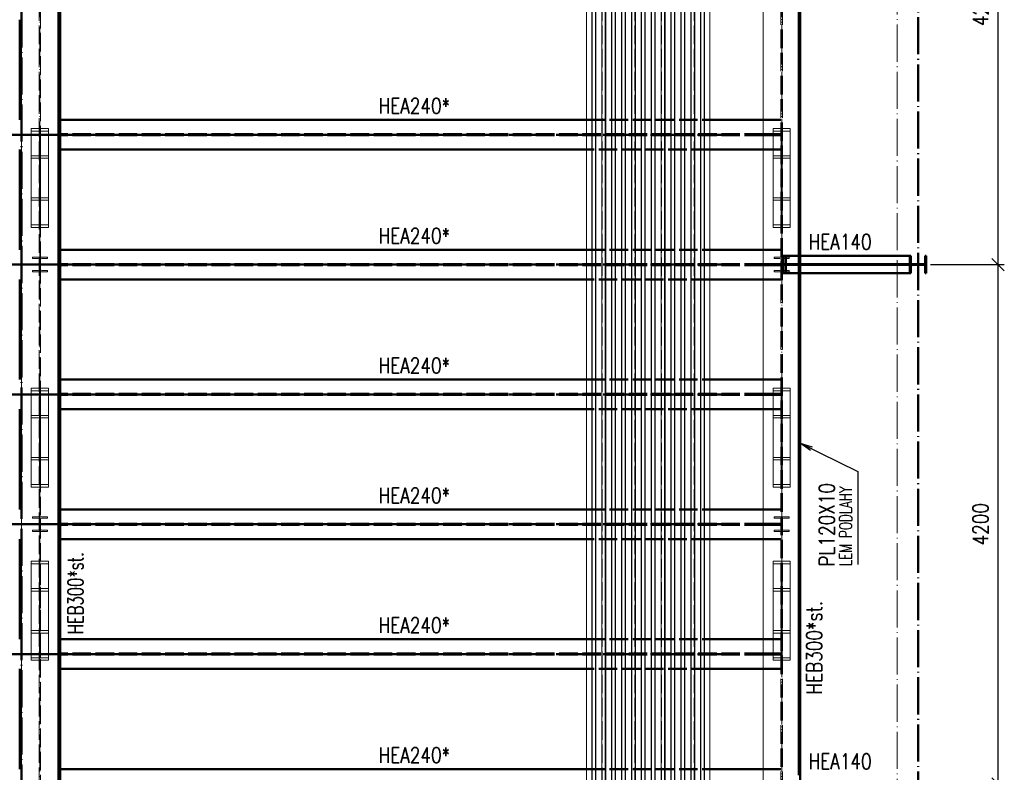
# Paper-space layout 'Layout1' of a CAD drawing. Extents: x -2 to 1243, y -36 to 596.
# Tile 46 of 84: x 598 to 757, y 236 to 358. Entities that reach past the tile are written whole.
import ezdxf

# ---------------------------------------------------------------- set-up
doc = ezdxf.new("R2010")
doc.units = 0
for name, pattern in [('ACAD_ISO02W100', [15, 12, -3]), ('ACAD_ISO04W100', [30.5, 24, -3, 0.5, -3]), ('HP_01_CER_B', [8, 5, -1, 1, -1])]:
    doc.linetypes.add(name, pattern=pattern)
doc.layers.get('0').update_dxf_attribs({"linetype": 'CONTINUOUS'})
doc.layers.get('DEFPOINTS').update_dxf_attribs({"color": 132, "linetype": 'CONTINUOUS'})
for name, color, linetype, lineweight in [('SS_1.ET-HALA_TaO-KCE_VELINU-PRUVLAK', 9, 'CONTINUOUS', 13), ('SS_1.ET-HALA_TaO-RASTR', 7, 'HP_01_CER_B', 13), ('SS_2.ET-HALA_TaO-KCE_VELINU-PODLAH.NOSNIK', 212, 'CONTINUOUS', 50), ('SS_2.ET-HALA_TaO-KCE_VELINU-PODLAHA_LEM', 140, 'CONTINUOUS', 50), ('SS_2.ET-HALA_TaO-KCE_VELINU-PODLAHA_TRAPEZ.PLECH', 153, 'CONTINUOUS', 18), ('SS_2.ET-HALA_TaO-KCE_VELINU-ZESILENI', 160, 'CONTINUOUS', 50), ('SS_2.ET-HALA_TaO-LAVKA_+8.000m', 134, 'CONTINUOUS', 50), ('SS_KOTY', 3, 'CONTINUOUS', 25), ('SS_POPIS_PROFILU', 13, 'CONTINUOUS', 25), ('SS_POPIS_PROFILU_S355', 2, 'CONTINUOUS', 35), ('SS_SRAFY', 8, 'CONTINUOUS', 18)]:
    doc.layers.add(name, color=color, linetype=linetype, lineweight=lineweight)
doc.styles.add('ROMANS', font='romans.shx', dxfattribs={"width": 0.8})
doc.styles.add('romans.shx', font='romans.shx', dxfattribs={"height": 5})
doc.dimstyles.new('A-1_(2.5)_50AS', dxfattribs={"dimtxt": 2.5, "dimasz": 2, "dimexe": 1, "dimexo": 2, "dimgap": 0, "dimtad": 0, "dimdec": 1, "dimlfac": 50, "dimrnd": 1, "dimtxsty": 'ROMANS', "dimblk1": 'OBLIQUE', "dimblk2": 'OBLIQUE', "dimsah": 1, "dimcen": 2, "dimclrd": 256, "dimclre": 256, "dimclrt": 256, "dimadec": 1, "dimazin": 2, "dimtfac": 0.714286, "dimtdec": 1, "dimtmove": 0, "dimatfit": 3, "dimldrblk": 'OPEN', "dimfxl": 1, "dimtvp": 1.142857, "dimtfill": 1, "dimtolj": 1, "dimlwd": -1, "dimlwe": -1, "dimarcsym": 0})

# ---------------------------------------------------------------- blocks, each defined once
blk = doc.blocks.new('_Oblique')
at = {"color": 0, "linetype": 'ByBlock', "lineweight": -2}
blk.add_line((-0.5, -0.5), (0.5, 0.5), dxfattribs=at)
blk = doc.blocks.new('*D87')
at = {"layer": 'DEFPOINTS', "color": 0, "transparency": 16777216}
for p in [(743.17, 318.52, -6549.36), (756.12, 318.52), (743.17, 234.52, -6549.36)]:
    blk.add_point(p, dxfattribs=at)
at = {"layer": 'SS_KOTY', "transparency": 16777216}
for p, q in [((745.17, 318.52), (757.12, 318.52)), ((756.12, 234.52), (756.12, 318.52)), ((745.17, 234.52), (757.12, 234.52))]:
    blk.add_line(p, q, dxfattribs=at)
at = {"layer": 'SS_KOTY', "transparency": 16777216, "xscale": 2, "yscale": 2, "zscale": 2}
for p, rotation in [((756.12, 318.52), 90), ((756.12, 234.52), 270)]:
    blk.add_blockref('_Oblique', p, dxfattribs=dict(at, rotation=rotation))
at = {"layer": 'SS_KOTY', "transparency": 16777216, "insert": (753.27, 276.52), "char_height": 2.5, "attachment_point": 5, "rotation": 90, "style": 'ROMANS', "bg_fill": 3, "box_fill_scale": 1.1, "bg_fill_color": 256, "bg_fill_true_color": 13158600, "bg_fill_transparency": 0}
blk.add_mtext('\\A1;4200', dxfattribs=at)
blk = doc.blocks.new('_OPEN')
at = {"color": 0, "linetype": 'ByBlock'}
for p, q in [((-1, 0.167), (0, 0)), ((0, 0), (-1, -0.167)), ((0, 0), (-1, 0))]:
    blk.add_line(p, q, dxfattribs=at)
blk = doc.blocks.new('*D88')
at = {"layer": 'DEFPOINTS', "color": 0, "transparency": 16777216}
for p in [(743.17, 402.52, -6549.36), (756.12, 402.52), (743.17, 318.52, -6549.36)]:
    blk.add_point(p, dxfattribs=at)
at = {"layer": 'SS_KOTY', "transparency": 16777216}
for p, q in [((745.17, 402.52), (757.12, 402.52)), ((756.12, 318.52), (756.12, 402.52)), ((745.17, 318.52), (757.12, 318.52))]:
    blk.add_line(p, q, dxfattribs=at)
at = {"layer": 'SS_KOTY', "transparency": 16777216, "xscale": 2, "yscale": 2, "zscale": 2}
for p, rotation in [((756.12, 402.52), 90), ((756.12, 318.52), 270)]:
    blk.add_blockref('_Oblique', p, dxfattribs=dict(at, rotation=rotation))
at = {"layer": 'SS_KOTY', "transparency": 16777216, "insert": (753.27, 360.52), "char_height": 2.5, "attachment_point": 5, "rotation": 90, "style": 'ROMANS', "bg_fill": 3, "box_fill_scale": 1.1, "bg_fill_color": 256, "bg_fill_true_color": 13158600, "bg_fill_transparency": 0}
blk.add_mtext('\\A1;4200', dxfattribs=at)

psp = doc.layouts.get("Layout1")

# ---------------------------------------------------------------- linework, layer by layer
at = {"layer": 'SS_1.ET-HALA_TaO-KCE_VELINU-PRUVLAK', "color": 9, "linetype": 'ACAD_ISO04W100', "ltscale": 0.25}
for p, q in [((601.1043, 486.5242), (601.1043, 67.7242)), ((721.1043, 486.5242), (721.1043, 71.7242)), ((601.1043, 318.5242), (601.1043, 338.1242)), ((721.1043, 318.5242), (721.1043, 338.1242)), ((601.1043, 276.5242), (601.1043, 296.1242)), ((721.1043, 276.5242), (721.1043, 296.1242)), ((601.1043, 276.5242), (601.1043, 256.9242)), ((721.1043, 276.5242), (721.1043, 256.9242))]:
    psp.add_line(p, q, dxfattribs=at)
at = {"layer": 'SS_1.ET-HALA_TaO-KCE_VELINU-PRUVLAK', "color": 5, "linetype": 'Continuous', "ltscale": 0.25}
for p, q in [((598.1043, 102.9242), (598.1043, 480.9242)), ((718.1043, 102.9242), (718.1043, 476.5242)), ((602.5043, 340.5329), (599.7043, 340.5329)), ((599.7043, 340.5329), (599.7043, 340.12)), ((601.0343, 340.12), (599.7043, 340.12)), ((599.7043, 340.12), (599.7043, 336.1285)), ((601.0343, 340.12), (601.0343, 336.1285)), ((602.5043, 340.12), (601.1743, 340.12)), ((601.1743, 340.12), (601.1743, 336.1285)), ((602.5043, 340.12), (602.5043, 340.5329)), ((602.5043, 336.1285), (602.5043, 340.12)), ((722.5043, 340.5329), (719.7043, 340.5329)), ((719.7043, 340.5329), (719.7043, 340.12)), ((721.0343, 340.12), (719.7043, 340.12)), ((719.7043, 340.12), (719.7043, 336.1285)), ((721.0343, 336.1285), (721.0343, 340.12)), ((722.5043, 340.12), (721.1743, 340.12)), ((721.1743, 336.1285), (721.1743, 340.12)), ((722.5043, 340.12), (722.5043, 340.5329)), ((722.5043, 336.1285), (722.5043, 340.12)), ((601.0343, 336.1285), (599.7043, 336.1285)), ((599.7043, 336.1285), (599.7043, 335.7156)), ((602.5043, 336.1285), (601.1743, 336.1285)), ((602.5043, 335.7156), (602.5043, 336.1285)), ((721.0343, 336.1285), (719.7043, 336.1285)), ((719.7043, 336.1285), (719.7043, 335.7156)), ((722.5043, 336.1285), (721.1743, 336.1285)), ((722.5043, 335.7156), (722.5043, 336.1285)), ((602.5043, 335.7156), (599.7043, 335.7156)), ((599.7043, 335.7156), (599.7043, 324.5156)), ((602.5043, 324.5156), (602.5043, 335.7156)), ((722.5043, 335.7156), (719.7043, 335.7156)), ((719.7043, 335.7156), (719.7043, 324.5156)), ((722.5043, 324.5156), (722.5043, 335.7156)), ((599.7043, 324.5156), (602.5043, 324.5156)), ((719.7043, 324.5156), (722.5043, 324.5156)), ((602.3043, 319.7242), (599.9043, 319.7242)), ((599.9043, 319.7242), (599.9043, 319.5042)), ((599.9043, 319.5042), (600.7993, 319.5042)), ((601.0393, 319.2642), (601.0393, 317.7842)), ((601.1693, 317.7842), (601.1693, 319.2642)), ((601.4093, 319.5042), (602.3043, 319.5042)), ((602.3043, 319.5042), (602.3043, 319.7242)), ((722.3043, 319.7242), (719.9043, 319.7242)), ((719.9043, 319.7242), (719.9043, 319.5042)), ((719.9043, 319.5042), (720.7993, 319.5042)), ((721.0393, 319.2642), (721.0393, 317.7842)), ((721.1693, 317.7842), (721.1693, 319.2642)), ((721.4093, 319.5042), (722.3043, 319.5042)), ((722.3043, 319.7242), (722.3043, 319.5042)), ((600.7993, 317.5442), (599.9043, 317.5442)), ((599.9043, 317.5442), (599.9043, 317.3242)), ((599.9043, 317.3242), (602.3043, 317.3242)), ((602.3043, 317.5442), (601.4093, 317.5442)), ((602.3043, 317.3242), (602.3043, 317.5442)), ((720.7993, 317.5442), (719.9043, 317.5442)), ((719.9043, 317.5442), (719.9043, 317.3242)), ((719.9043, 317.3242), (722.3043, 317.3242)), ((722.3043, 317.5442), (721.4093, 317.5442)), ((722.3043, 317.5442), (722.3043, 317.3242)), ((602.5043, 298.5329), (599.7043, 298.5329)), ((599.7043, 298.5329), (599.7043, 298.12)), ((601.0343, 298.12), (599.7043, 298.12)), ((599.7043, 298.12), (599.7043, 294.1285)), ((601.0343, 298.12), (601.0343, 294.1285)), ((602.5043, 298.12), (601.1743, 298.12)), ((601.1743, 298.12), (601.1743, 294.1285)), ((602.5043, 298.12), (602.5043, 298.5329)), ((602.5043, 294.1285), (602.5043, 298.12)), ((722.5043, 298.5329), (719.7043, 298.5329)), ((719.7043, 298.5329), (719.7043, 298.12)), ((721.0343, 298.12), (719.7043, 298.12)), ((719.7043, 298.12), (719.7043, 294.1285)), ((721.0343, 294.1285), (721.0343, 298.12)), ((722.5043, 298.12), (721.1743, 298.12)), ((721.1743, 294.1285), (721.1743, 298.12)), ((722.5043, 298.12), (722.5043, 298.5329)), ((722.5043, 294.1285), (722.5043, 298.12)), ((601.0343, 294.1285), (599.7043, 294.1285)), ((599.7043, 294.1285), (599.7043, 293.7156)), ((602.5043, 293.7156), (599.7043, 293.7156)), ((599.7043, 293.7156), (599.7043, 282.5156)), ((602.5043, 294.1285), (601.1743, 294.1285)), ((602.5043, 293.7156), (602.5043, 294.1285)), ((602.5043, 282.5156), (602.5043, 293.7156)), ((721.0343, 294.1285), (719.7043, 294.1285)), ((719.7043, 294.1285), (719.7043, 293.7156)), ((722.5043, 293.7156), (719.7043, 293.7156)), ((719.7043, 293.7156), (719.7043, 282.5156)), ((722.5043, 294.1285), (721.1743, 294.1285)), ((722.5043, 293.7156), (722.5043, 294.1285)), ((722.5043, 282.5156), (722.5043, 293.7156)), ((599.7043, 282.5156), (602.5043, 282.5156)), ((719.7043, 282.5156), (722.5043, 282.5156)), ((602.3043, 277.7242), (599.9043, 277.7242)), ((599.9043, 277.7242), (599.9043, 277.5042)), ((599.9043, 277.5042), (600.7993, 277.5042)), ((601.0393, 277.2642), (601.0393, 275.7842)), ((601.1693, 275.7842), (601.1693, 277.2642)), ((601.4093, 277.5042), (602.3043, 277.5042)), ((602.3043, 277.5042), (602.3043, 277.7242)), ((722.3043, 277.7242), (719.9043, 277.7242)), ((719.9043, 277.7242), (719.9043, 277.5042)), ((719.9043, 277.5042), (720.7993, 277.5042)), ((721.0393, 277.2642), (721.0393, 275.7842)), ((721.1693, 275.7842), (721.1693, 277.2642)), ((721.4093, 277.5042), (722.3043, 277.5042)), ((722.3043, 277.7242), (722.3043, 277.5042)), ((600.7993, 275.5442), (599.9043, 275.5442)), ((599.9043, 275.5442), (599.9043, 275.3242)), ((599.9043, 275.3242), (602.3043, 275.3242)), ((602.3043, 275.5442), (601.4093, 275.5442)), ((602.3043, 275.3242), (602.3043, 275.5442)), ((720.7993, 275.5442), (719.9043, 275.5442)), ((719.9043, 275.5442), (719.9043, 275.3242)), ((719.9043, 275.3242), (722.3043, 275.3242)), ((722.3043, 275.5442), (721.4093, 275.5442)), ((722.3043, 275.5442), (722.3043, 275.3242)), ((602.5043, 270.5329), (599.7043, 270.5329)), ((599.7043, 270.5329), (599.7043, 259.3329)), ((602.5043, 259.3329), (602.5043, 270.5329)), ((722.5043, 270.5329), (719.7043, 270.5329)), ((719.7043, 270.5329), (719.7043, 259.3329)), ((722.5043, 259.3329), (722.5043, 270.5329)), ((599.7043, 259.3329), (602.5043, 259.3329)), ((599.7043, 259.3329), (599.7043, 258.92)), ((599.7043, 258.92), (601.0343, 258.92)), ((599.7043, 258.92), (599.7043, 254.9285)), ((601.0343, 258.92), (601.0343, 254.9285)), ((601.1743, 258.92), (602.5043, 258.92)), ((601.1743, 258.92), (601.1743, 254.9285)), ((602.5043, 258.92), (602.5043, 259.3329)), ((602.5043, 254.9285), (602.5043, 258.92)), ((719.7043, 259.3329), (722.5043, 259.3329)), ((719.7043, 259.3329), (719.7043, 258.92)), ((719.7043, 258.92), (721.0343, 258.92)), ((719.7043, 258.92), (719.7043, 254.9285)), ((721.0343, 254.9285), (721.0343, 258.92)), ((721.1743, 258.92), (722.5043, 258.92)), ((721.1743, 254.9285), (721.1743, 258.92)), ((722.5043, 258.92), (722.5043, 259.3329)), ((722.5043, 254.9285), (722.5043, 258.92)), ((599.7043, 254.9285), (601.0343, 254.9285)), ((599.7043, 254.9285), (599.7043, 254.5156)), ((601.1743, 254.9285), (602.5043, 254.9285)), ((602.5043, 254.5156), (602.5043, 254.9285)), ((719.7043, 254.9285), (721.0343, 254.9285)), ((719.7043, 254.9285), (719.7043, 254.5156)), ((721.1743, 254.9285), (722.5043, 254.9285)), ((722.5043, 254.5156), (722.5043, 254.9285)), ((599.7043, 254.5156), (602.5043, 254.5156)), ((719.7043, 254.5156), (722.5043, 254.5156))]:
    psp.add_line(p, q, dxfattribs=at)
at = {"layer": 'SS_1.ET-HALA_TaO-KCE_VELINU-PRUVLAK', "color": 9, "linetype": 'ACAD_ISO02W100', "ltscale": 0.25}
for p, q in [((600.9943, 480.9242), (600.9943, 71.7243)), ((601.2143, 71.7243), (601.2143, 480.9242)), ((720.9943, 476.5242), (720.9943, 79.7243)), ((721.2143, 476.5242), (721.2143, 79.7243)), ((601.0343, 336.1285), (601.0343, 324.9285)), ((601.1743, 336.1285), (601.1743, 324.9285)), ((721.0343, 324.9285), (721.0343, 336.1285)), ((721.1743, 324.9285), (721.1743, 336.1285)), ((599.7043, 329.3329), (602.5043, 329.3329)), ((599.7043, 328.92), (601.0343, 328.92)), ((601.1743, 328.92), (602.5043, 328.92)), ((719.7043, 329.3329), (722.5043, 329.3329)), ((719.7043, 328.92), (721.0343, 328.92)), ((721.1743, 328.92), (722.5043, 328.92)), ((599.7043, 324.9285), (601.0343, 324.9285)), ((601.1743, 324.9285), (602.5043, 324.9285)), ((719.7043, 324.9285), (721.0343, 324.9285)), ((721.1743, 324.9285), (722.5043, 324.9285)), ((601.0343, 294.1285), (601.0343, 282.9285)), ((601.1743, 294.1285), (601.1743, 282.9285)), ((721.0343, 282.9285), (721.0343, 294.1285)), ((721.1743, 282.9285), (721.1743, 294.1285)), ((599.7043, 287.3329), (602.5043, 287.3329)), ((599.7043, 286.92), (601.0343, 286.92)), ((601.1743, 286.92), (602.5043, 286.92)), ((719.7043, 287.3329), (722.5043, 287.3329)), ((719.7043, 286.92), (721.0343, 286.92)), ((721.1743, 286.92), (722.5043, 286.92)), ((599.7043, 282.9285), (601.0343, 282.9285)), ((601.1743, 282.9285), (602.5043, 282.9285)), ((719.7043, 282.9285), (721.0343, 282.9285)), ((721.1743, 282.9285), (722.5043, 282.9285)), ((601.0343, 270.12), (599.7043, 270.12)), ((601.0343, 270.12), (601.0343, 258.92)), ((602.5043, 270.12), (601.1743, 270.12)), ((601.1743, 270.12), (601.1743, 258.92)), ((721.0343, 270.12), (719.7043, 270.12)), ((721.0343, 258.92), (721.0343, 270.12)), ((722.5043, 270.12), (721.1743, 270.12)), ((721.1743, 258.92), (721.1743, 270.12)), ((601.0343, 266.1285), (599.7043, 266.1285)), ((602.5043, 266.1285), (601.1743, 266.1285)), ((721.0343, 266.1285), (719.7043, 266.1285)), ((722.5043, 266.1285), (721.1743, 266.1285)), ((602.5043, 265.7156), (599.7043, 265.7156)), ((722.5043, 265.7156), (719.7043, 265.7156))]:
    psp.add_line(p, q, dxfattribs=at)
at = {"layer": 'SS_1.ET-HALA_TaO-KCE_VELINU-PRUVLAK', "color": 5, "linetype": 'Continuous', "ltscale": 0.25, "extrusion": (-1.25575e-13, -3.03165e-13, -1)}
psp.add_arc((-600.7993, 319.2642), 0.24, 90, 180, dxfattribs=at)
at = {"layer": 'SS_1.ET-HALA_TaO-KCE_VELINU-PRUVLAK', "color": 5, "linetype": 'Continuous', "ltscale": 0.25, "extrusion": (3.03165e-13, -1.25575e-13, -1)}
psp.add_arc((-601.4093, 319.2642), 0.24, 0, 90, dxfattribs=at)
at = {"layer": 'SS_1.ET-HALA_TaO-KCE_VELINU-PRUVLAK', "color": 5, "linetype": 'Continuous', "ltscale": 0.25, "extrusion": (-9.41813e-14, -2.27374e-13, -1)}
for centre in [(-720.7993, 319.2642), (-600.7993, 277.2642), (-720.7993, 277.2642)]:
    psp.add_arc(centre, 0.24, 90, 180, dxfattribs=at)
at = {"layer": 'SS_1.ET-HALA_TaO-KCE_VELINU-PRUVLAK', "color": 5, "linetype": 'Continuous', "ltscale": 0.25, "extrusion": (2.27374e-13, -9.41813e-14, -1)}
for centre in [(-721.4093, 319.2642), (-601.4093, 277.2642), (-721.4093, 277.2642)]:
    psp.add_arc(centre, 0.24, 0, 90, dxfattribs=at)
at = {"layer": 'SS_1.ET-HALA_TaO-KCE_VELINU-PRUVLAK', "color": 5, "linetype": 'Continuous', "ltscale": 0.25, "extrusion": (-9.41813e-14, 2.27374e-13, -1)}
for centre in [(-600.7993, 317.7842), (-600.7993, 275.7842), (-720.7993, 275.7842)]:
    psp.add_arc(centre, 0.24, 180, 270, dxfattribs=at)
at = {"layer": 'SS_1.ET-HALA_TaO-KCE_VELINU-PRUVLAK', "color": 5, "linetype": 'Continuous', "ltscale": 0.25, "extrusion": (2.27374e-13, 9.41813e-14, -1)}
for centre in [(-601.4093, 317.7842), (-601.4093, 275.7842), (-721.4093, 275.7842)]:
    psp.add_arc(centre, 0.24, 270, 0, dxfattribs=at)
at = {"layer": 'SS_1.ET-HALA_TaO-KCE_VELINU-PRUVLAK', "color": 5, "linetype": 'Continuous', "ltscale": 0.25, "extrusion": (-1.25575e-13, 3.03165e-13, -1)}
psp.add_arc((-720.7993, 317.7842), 0.24, 180, 270, dxfattribs=at)
at = {"layer": 'SS_1.ET-HALA_TaO-KCE_VELINU-PRUVLAK', "color": 5, "linetype": 'Continuous', "ltscale": 0.25, "extrusion": (3.03165e-13, 1.25575e-13, -1)}
psp.add_arc((-721.4093, 317.7842), 0.24, 270, 0, dxfattribs=at)
at = {"layer": 'SS_1.ET-HALA_TaO-RASTR', "linetype": 'ACAD_ISO04W100', "ltscale": 0.25}
for p, q in [((721.1043, 53.9575), (721.1043, 515.0316)), ((739.8043, 53.9575), (739.8043, 515.0316))]:
    psp.add_line(p, q, dxfattribs=at)
at = {"layer": 'SS_2.ET-HALA_TaO-KCE_VELINU-PODLAH.NOSNIK', "color": 1, "linetype": 'Continuous', "ltscale": 0.25}
for p, q in [((604.3843, 341.9242), (689.5043, 341.9242)), ((709.5043, 341.9242), (718.1043, 341.9242)), ((689.5043, 337.1242), (604.3843, 337.1242)), ((718.1043, 337.1242), (709.5043, 337.1242)), ((604.3843, 320.9242), (689.5043, 320.9242)), ((709.5043, 320.9242), (718.1043, 320.9242)), ((689.5043, 316.1242), (604.3843, 316.1242)), ((718.1043, 316.1242), (709.5043, 316.1242)), ((604.3843, 299.9242), (689.5043, 299.9242)), ((709.5043, 299.9242), (718.1043, 299.9242)), ((689.5043, 295.1242), (604.3843, 295.1242)), ((718.1043, 295.1242), (709.5043, 295.1242)), ((604.3843, 278.9242), (689.5043, 278.9242)), ((709.5043, 278.9242), (718.1043, 278.9242)), ((689.5043, 274.1242), (604.3843, 274.1242)), ((718.1043, 274.1242), (709.5043, 274.1242)), ((604.3843, 257.9242), (689.5043, 257.9242)), ((709.5043, 257.9242), (718.1043, 257.9242)), ((689.5043, 253.1242), (604.3843, 253.1242)), ((718.1043, 253.1242), (709.5043, 253.1242)), ((604.3843, 236.9242), (689.5043, 236.9242)), ((709.5043, 236.9242), (718.1043, 236.9242))]:
    psp.add_line(p, q, dxfattribs=at)
at = {"layer": 'SS_2.ET-HALA_TaO-KCE_VELINU-PODLAH.NOSNIK', "color": 3, "linetype": 'ACAD_ISO02W100', "ltscale": 0.25}
for p, q in [((689.5043, 341.9242), (709.5043, 341.9242)), ((718.1043, 341.9242), (720.9943, 341.9242)), ((718.1043, 339.5992), (604.3843, 339.5992)), ((718.1043, 339.4492), (604.3843, 339.4492)), ((718.1629, 339.5992), (718.1043, 339.5992)), ((718.1629, 339.4492), (718.1043, 339.4492)), ((718.3043, 339.5992), (718.1629, 339.5992)), ((718.3043, 339.4492), (718.1629, 339.4492)), ((720.9943, 339.5992), (718.3043, 339.5992)), ((718.3043, 339.4492), (718.3043, 339.5992)), ((720.9943, 339.4492), (718.3043, 339.4492)), ((709.5043, 337.1242), (689.5043, 337.1242)), ((720.9943, 337.1242), (718.1043, 337.1242)), ((689.5043, 320.9242), (709.5043, 320.9242)), ((718.1043, 320.9242), (720.9943, 320.9242)), ((718.1043, 318.5992), (604.3843, 318.5992)), ((718.1629, 318.5992), (718.1043, 318.5992)), ((718.3043, 318.5992), (718.1629, 318.5992)), ((720.9943, 318.5992), (718.3043, 318.5992)), ((718.3043, 318.4492), (718.3043, 318.5992)), ((718.1043, 318.4492), (604.3843, 318.4492)), ((718.1629, 318.4492), (718.1043, 318.4492)), ((718.3043, 318.4492), (718.1629, 318.4492)), ((720.9943, 318.4492), (718.3043, 318.4492)), ((709.5043, 316.1242), (689.5043, 316.1242)), ((720.9943, 316.1242), (718.1043, 316.1242)), ((689.5043, 299.9242), (709.5043, 299.9242)), ((718.1043, 299.9242), (720.9943, 299.9242)), ((718.1043, 297.5992), (604.3843, 297.5992)), ((718.1043, 297.4492), (604.3843, 297.4492)), ((718.1629, 297.5992), (718.1043, 297.5992)), ((718.1629, 297.4492), (718.1043, 297.4492)), ((718.3043, 297.5992), (718.1629, 297.5992)), ((718.3043, 297.4492), (718.1629, 297.4492)), ((720.9943, 297.5992), (718.3043, 297.5992)), ((718.3043, 297.4492), (718.3043, 297.5992)), ((720.9943, 297.4492), (718.3043, 297.4492)), ((709.5043, 295.1242), (689.5043, 295.1242)), ((720.9943, 295.1242), (718.1043, 295.1242)), ((689.5043, 278.9242), (709.5043, 278.9242)), ((718.1043, 278.9242), (720.9943, 278.9242)), ((718.1043, 276.5992), (604.3843, 276.5992)), ((718.1043, 276.4492), (604.3843, 276.4492)), ((718.1629, 276.5992), (718.1043, 276.5992)), ((718.1629, 276.4492), (718.1043, 276.4492)), ((718.3043, 276.5992), (718.1629, 276.5992)), ((718.3043, 276.4492), (718.1629, 276.4492)), ((720.9943, 276.5992), (718.3043, 276.5992)), ((718.3043, 276.4492), (718.3043, 276.5992)), ((720.9943, 276.4492), (718.3043, 276.4492)), ((709.5043, 274.1242), (689.5043, 274.1242)), ((720.9943, 274.1242), (718.1043, 274.1242)), ((689.5043, 257.9242), (709.5043, 257.9242)), ((718.1043, 257.9242), (720.9943, 257.9242)), ((718.1043, 255.5992), (604.3843, 255.5992)), ((718.1043, 255.4492), (604.3843, 255.4492)), ((718.1629, 255.5992), (718.1043, 255.5992)), ((718.1629, 255.4492), (718.1043, 255.4492)), ((718.3043, 255.5992), (718.1629, 255.5992)), ((718.3043, 255.4492), (718.1629, 255.4492)), ((720.9943, 255.5992), (718.3043, 255.5992)), ((718.3043, 255.4492), (718.3043, 255.5992)), ((720.9943, 255.4492), (718.3043, 255.4492)), ((709.5043, 253.1242), (689.5043, 253.1242)), ((720.9943, 253.1242), (718.1043, 253.1242)), ((689.5043, 236.9242), (709.5043, 236.9242)), ((718.1043, 236.9242), (720.9943, 236.9242))]:
    psp.add_line(p, q, dxfattribs=at)
at = {"layer": 'SS_2.ET-HALA_TaO-KCE_VELINU-PODLAH.NOSNIK', "color": 7, "linetype": 'ACAD_ISO04W100', "ltscale": 0.25}
for p, q in [((601.1043, 339.5242), (481.1043, 339.5242)), ((721.1043, 339.5242), (601.1043, 339.5242)), ((601.1043, 318.5242), (481.1043, 318.5242)), ((721.1043, 318.5242), (601.1043, 318.5242)), ((601.1043, 297.5242), (481.1043, 297.5242)), ((721.1043, 297.5242), (601.1043, 297.5242)), ((601.1043, 276.5242), (481.1043, 276.5242)), ((721.1043, 276.5242), (601.1043, 276.5242)), ((601.1043, 255.5242), (481.1043, 255.5242)), ((721.1043, 255.5242), (601.1043, 255.5242))]:
    psp.add_line(p, q, dxfattribs=at)
at = {"layer": 'SS_2.ET-HALA_TaO-KCE_VELINU-PODLAHA_LEM', "color": 7, "linetype": 'ACAD_ISO04W100', "ltscale": 0.25}
psp.add_line((724.1043, 476.5242), (724.1043, 102.7242), dxfattribs=at)
at = {"layer": 'SS_2.ET-HALA_TaO-KCE_VELINU-PODLAHA_LEM', "color": 1, "linetype": 'Continuous', "ltscale": 0.25}
for p, q in [((723.9043, 401.1242), (723.9043, 319.9242)), ((724.1043, 401.1242), (724.1043, 319.9242)), ((723.9043, 317.1242), (723.9043, 235.9242)), ((724.1043, 317.1242), (724.1043, 235.9242))]:
    psp.add_line(p, q, dxfattribs=at)
at = {"layer": 'SS_2.ET-HALA_TaO-KCE_VELINU-PODLAHA_LEM', "color": 3, "linetype": 'ACAD_ISO02W100', "ltscale": 0.25}
for p, q in [((723.9043, 319.9242), (723.9043, 317.1242)), ((724.1043, 319.9242), (724.1043, 317.1242))]:
    psp.add_line(p, q, dxfattribs=at)
at = {"layer": 'SS_2.ET-HALA_TaO-KCE_VELINU-PODLAHA_TRAPEZ.PLECH', "color": 5, "linetype": 'Continuous', "ltscale": 0.25}
for p, q in [((689.5043, 484.5242), (689.5043, 102.9243)), ((690.3805, 484.5242), (690.3805, 102.9243)), ((690.4455, 484.5242), (690.4455, 102.9243)), ((690.9803, 484.5242), (690.9803, 102.9243)), ((691.0282, 484.5242), (691.0282, 102.9243)), ((691.9805, 484.5242), (691.9805, 102.9243)), ((692.0283, 484.5242), (692.0283, 102.9243)), ((692.5632, 484.5242), (692.5632, 102.9243)), ((692.6282, 484.5242), (692.6282, 102.9243)), ((693.5805, 484.5242), (693.5805, 102.9243)), ((693.6455, 484.5242), (693.6455, 102.9243)), ((694.1803, 484.5242), (694.1803, 102.9243)), ((694.2282, 484.5242), (694.2282, 102.9243)), ((695.1805, 484.5242), (695.1805, 102.9243)), ((695.2283, 484.5242), (695.2283, 102.9243)), ((695.7632, 484.5242), (695.7632, 102.9243)), ((695.8282, 484.5242), (695.8282, 102.9243)), ((696.7805, 484.5242), (696.7805, 102.9243)), ((696.8455, 484.5242), (696.8455, 102.9243)), ((697.3803, 484.5242), (697.3803, 102.9243)), ((697.4282, 484.5242), (697.4282, 102.9243)), ((698.3805, 484.5242), (698.3805, 102.9243)), ((698.4283, 484.5242), (698.4283, 102.9243)), ((698.9632, 484.5242), (698.9632, 102.9243)), ((699.0282, 484.5242), (699.0282, 102.9243)), ((699.9805, 484.5242), (699.9805, 102.9243)), ((700.0455, 484.5242), (700.0455, 102.9243)), ((700.5803, 484.5242), (700.5803, 102.9243)), ((700.6282, 484.5242), (700.6282, 102.9243)), ((701.5805, 484.5242), (701.5805, 102.9243)), ((701.6283, 484.5242), (701.6283, 102.9243)), ((702.1632, 484.5242), (702.1632, 102.9243)), ((702.2282, 484.5242), (702.2282, 102.9243)), ((703.1805, 484.5242), (703.1805, 102.9243)), ((703.2455, 484.5242), (703.2455, 102.9243)), ((703.7803, 484.5242), (703.7803, 102.9243)), ((703.8282, 484.5242), (703.8282, 102.9243)), ((704.7805, 484.5242), (704.7805, 102.9243)), ((704.8283, 484.5242), (704.8283, 102.9243)), ((705.3632, 484.5242), (705.3632, 102.9243)), ((705.4282, 484.5242), (705.4282, 102.9243)), ((706.3805, 484.5242), (706.3805, 102.9243)), ((706.4455, 484.5242), (706.4455, 102.9243)), ((706.9803, 484.5242), (706.9803, 102.9243)), ((707.0282, 484.5242), (707.0282, 102.9243)), ((707.9805, 484.5242), (707.9805, 102.9243)), ((708.0283, 484.5242), (708.0283, 102.9243)), ((708.5632, 484.5242), (708.5632, 102.9243)), ((708.6282, 102.9243), (708.6282, 484.5242)), ((709.5043, 102.9243), (709.5043, 484.5242))]:
    psp.add_line(p, q, dxfattribs=at)
at = {"layer": 'SS_2.ET-HALA_TaO-KCE_VELINU-PODLAHA_TRAPEZ.PLECH', "color": 5, "linetype": 'ACAD_ISO02W100', "ltscale": 0.25}
for p, q in [((690.4283, 102.9243), (690.4283, 484.5242)), ((690.9632, 102.9243), (690.9632, 484.5242)), ((692.0455, 102.9243), (692.0455, 484.5242)), ((692.5803, 102.9243), (692.5803, 484.5242)), ((693.6283, 102.9243), (693.6283, 484.5242)), ((694.1632, 102.9243), (694.1632, 484.5242)), ((695.2455, 102.9243), (695.2455, 484.5242)), ((695.7803, 102.9243), (695.7803, 484.5242)), ((696.8283, 102.9243), (696.8283, 484.5242)), ((697.3632, 102.9243), (697.3632, 484.5242)), ((698.4455, 102.9243), (698.4455, 484.5242)), ((698.9803, 102.9243), (698.9803, 484.5242)), ((700.0283, 102.9243), (700.0283, 484.5242)), ((700.5632, 102.9243), (700.5632, 484.5242)), ((701.6455, 102.9243), (701.6455, 484.5242)), ((702.1803, 102.9243), (702.1803, 484.5242)), ((703.2283, 102.9243), (703.2283, 484.5242)), ((703.7632, 102.9243), (703.7632, 484.5242)), ((704.8455, 102.9243), (704.8455, 484.5242)), ((705.3803, 102.9243), (705.3803, 484.5242)), ((706.4283, 102.9243), (706.4283, 484.5242)), ((706.9632, 102.9243), (706.9632, 484.5242)), ((708.0455, 102.9243), (708.0455, 484.5242)), ((708.5803, 102.9243), (708.5803, 484.5242))]:
    psp.add_line(p, q, dxfattribs=at)
at = {"layer": 'SS_2.ET-HALA_TaO-KCE_VELINU-ZESILENI', "color": 7, "linetype": 'ACAD_ISO04W100', "ltscale": 0.25}
for p, q in [((598.1043, 71.5242), (598.1043, 480.9242)), ((604.1043, 71.5242), (604.1043, 480.9242))]:
    psp.add_line(p, q, dxfattribs=at)
at = {"layer": 'SS_2.ET-HALA_TaO-KCE_VELINU-ZESILENI', "color": 1, "linetype": 'Continuous', "ltscale": 0.25}
for p, q in [((604.1043, 480.9242), (604.1043, 102.9242)), ((604.3843, 102.9242), (604.3843, 379.1242)), ((597.8243, 358.1242), (597.8243, 341.9242)), ((597.8243, 337.1242), (597.8243, 320.9242)), ((597.8243, 316.1242), (597.8243, 299.9242)), ((597.8243, 295.1242), (597.8243, 278.9242)), ((597.8243, 274.1242), (597.8243, 257.9242)), ((597.8243, 253.1242), (597.8243, 236.9242))]:
    psp.add_line(p, q, dxfattribs=at)
at = {"layer": 'SS_2.ET-HALA_TaO-LAVKA_+8.000m', "color": 3, "linetype": 'ACAD_ISO02W100', "ltscale": 0.25}
for p, q in [((721.2143, 319.9242), (722.3043, 319.9242)), ((721.361, 319.9242), (721.3646, 319.7242)), ((721.3646, 319.4857), (721.361, 318.5792)), ((721.3646, 319.7242), (721.3646, 319.4857)), ((721.7543, 317.1242), (721.7543, 319.9242)), ((721.2143, 317.1242), (722.3043, 317.1242)), ((721.361, 318.4692), (721.3646, 317.5628)), ((721.3646, 317.3242), (721.361, 317.1242)), ((721.3646, 317.5628), (721.3646, 317.3242))]:
    psp.add_line(p, q, dxfattribs=at)
at = {"layer": 'SS_2.ET-HALA_TaO-LAVKA_+8.000m', "color": 1, "linetype": 'Continuous', "ltscale": 0.25}
for p, q in [((722.3043, 319.9242), (741.8443, 319.9242)), ((722.3043, 319.9242), (722.3043, 319.7242)), ((741.8443, 319.9242), (742.0143, 319.9242)), ((741.8443, 319.9242), (741.8443, 318.5792)), ((742.0143, 318.8192), (742.0143, 319.9242)), ((721.1693, 318.5792), (741.8443, 318.5792)), ((741.8443, 318.4692), (721.1693, 318.4692)), ((722.3043, 317.3242), (722.3043, 317.1242)), ((722.3043, 317.1242), (741.8443, 317.1242)), ((741.8443, 318.5792), (741.8443, 318.4692)), ((741.8443, 318.4692), (741.8443, 317.1242)), ((741.8443, 317.1242), (742.0143, 317.1242)), ((742.0143, 317.1242), (742.0143, 318.2292))]:
    psp.add_line(p, q, dxfattribs=at)
at = {"layer": 'SS_2.ET-HALA_TaO-LAVKA_+8.000m', "color": 1, "linetype": 'Continuous', "ltscale": 0.25, "extrusion": (1.51582e-13, 6.27875e-14, -1)}
psp.add_arc((-742.2543, 318.8192), 0.24, 270, 0, dxfattribs=at)
at = {"layer": 'SS_2.ET-HALA_TaO-LAVKA_+8.000m', "color": 1, "linetype": 'Continuous', "ltscale": 0.25, "extrusion": (2.27374e-13, -9.41813e-14, -1)}
psp.add_arc((-742.2543, 318.2292), 0.24, 0, 90, dxfattribs=at)
at = {"layer": 'SS_POPIS_PROFILU', "color": 0, "linetype": 'ByBlock'}
for p, q in [((725.7564, 288.4487), (724.1043, 289.6242)), ((724.1043, 289.6242), (726.0483, 289.048)), ((724.1043, 289.6242), (725.9023, 288.7484))]:
    psp.add_line(p, q, dxfattribs=at)
at = {"layer": 'SS_POPIS_PROFILU', "color": 13}
psp.add_lwpolyline([(724.1043, 289.6242), (733.4485, 285.0725), (733.4485, 270.0248)], dxfattribs=at)

# ---------------------------------------------------------------- texts
at = {"layer": 'SS_POPIS_PROFILU', "color": 13, "style": 'romans.shx', "width": 0.8}
for p in [(725.458, 320.9452), (725.458, 236.9242)]:
    psp.add_text('HEA140', height=2.5, dxfattribs=at).set_placement(p)
at = {"layer": 'SS_POPIS_PROFILU', "color": 13, "style": 'romans.shx'}
for s, height, width, p in [('LEM PODLAHY', 2, 0.7, (732.4485, 269.7608)), ('PL120X10', 2.5, 0.8, (729.6485, 269.6477))]:
    psp.add_text(s, height=height, rotation=90, dxfattribs=dict(at, width=width)).set_placement(p)
at = {"layer": 'SS_POPIS_PROFILU_S355', "color": 2, "style": 'romans.shx', "width": 0.8}
for p in [(655.8886, 342.9342), (655.8886, 321.9342), (655.8886, 300.9342), (655.8886, 279.9342), (655.8886, 258.9342), (655.8886, 237.9342)]:
    psp.add_text('HEA240*', height=2.5, dxfattribs=at).set_placement(p)
at = {"layer": 'SS_POPIS_PROFILU_S355', "color": 9, "style": 'romans.shx'}
for width, p in [(0.7, (608.1187, 258.7293)), (0.8, (727.6253, 248.9596))]:
    psp.add_text('HEB300*st.', height=2.5, rotation=90, dxfattribs=dict(at, width=width)).set_placement(p)

# ---------------------------------------------------------------- dimensions: what is measured, and where the dimension line sits
at = {"layer": 'SS_KOTY'}
dim = psp.add_linear_dim(base=(756.1227, 318.5242), p1=(743.1743, 234.5242, -6549.36), p2=(743.1743, 318.5242, -6549.36), angle=90, dimstyle='A-1_(2.5)_50AS', override={"dimtmove": 1}, dxfattribs=at)
dim.commit()
dim.dimension.update_dxf_attribs({"geometry": '*D87', "text_midpoint": (753.2656, 276.5242)})

# ---------------------------------------------------------------- next in the draw order: dimensions: what is measured, and where the dimension line sits
dim = psp.add_linear_dim(base=(756.1227, 402.5242), p1=(743.1743, 318.5242, -6549.36), p2=(743.1743, 402.5242, -6549.36), angle=90, dimstyle='A-1_(2.5)_50AS', override={"dimtmove": 1}, dxfattribs=at)
dim.commit()
dim.dimension.update_dxf_attribs({"geometry": '*D88', "text_midpoint": (753.2656, 360.5242)})

# ---------------------------------------------------------------- next in the draw order: hatches: boundary and pattern name
at = {"layer": 'SS_SRAFY'}
h = psp.add_hatch(dxfattribs=at)
h.set_pattern_fill('ANSI31', color=5, scale=0.02, style=0)
h.set_pattern_definition([(45, (481.10432, 105.12424), (-0.044901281, 0.044901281), [])])
h.paths.add_polyline_path([(741.8443, 317.1242), (742.0143, 317.1242), (742.0143, 318.2292, -0.41421356), (742.2543, 318.4692), (744.0943, 318.4692, -0.41421356), (744.3343, 318.2292), (744.3343, 317.1242), (744.5043, 317.1242), (744.5043, 319.9242), (744.3343, 319.9242), (744.3343, 318.8192, -0.41421356), (744.0943, 318.5792), (742.2543, 318.5792, -0.41421356), (742.0143, 318.8192), (742.0143, 319.9242), (741.8443, 319.9242)], flags=0)

# ---------------------------------------------------------------- next in the draw order: linework, layer by layer
at = {"layer": 'SS_2.ET-HALA_TaO-LAVKA_+8.000m', "color": 7, "linetype": 'ACAD_ISO04W100', "ltscale": 0.25}
for p, q in [((743.1743, 108.5242, -6549.36), (743.1743, 444.5242, -6549.36)), ((721.1043, 318.5242), (743.1743, 318.5242))]:
    psp.add_line(p, q, dxfattribs=at)
at = {"layer": 'SS_2.ET-HALA_TaO-LAVKA_+8.000m', "color": 1, "linetype": 'Continuous', "ltscale": 0.25}
for p, q in [((744.3343, 319.9242), (744.5043, 319.9242)), ((744.3343, 319.9242), (744.3343, 318.8192)), ((744.5043, 317.1242), (744.5043, 319.9242)), ((742.2543, 318.5792), (744.0943, 318.5792)), ((744.0943, 318.4692), (742.2543, 318.4692)), ((744.3343, 318.2292), (744.3343, 317.1242)), ((744.3343, 317.1242), (744.5043, 317.1242))]:
    psp.add_line(p, q, dxfattribs=at)
at = {"layer": 'SS_2.ET-HALA_TaO-LAVKA_+8.000m', "color": 1, "linetype": 'Continuous', "ltscale": 0.25, "extrusion": (-6.27875e-14, 1.51582e-13, -1)}
psp.add_arc((-744.0943, 318.8192), 0.24, 180, 270, dxfattribs=at)
at = {"layer": 'SS_2.ET-HALA_TaO-LAVKA_+8.000m', "color": 1, "linetype": 'Continuous', "ltscale": 0.25, "extrusion": (-9.41813e-14, -2.27374e-13, -1)}
psp.add_arc((-744.0943, 318.2292), 0.24, 90, 180, dxfattribs=at)

doc.saveas('drawing.dxf')
